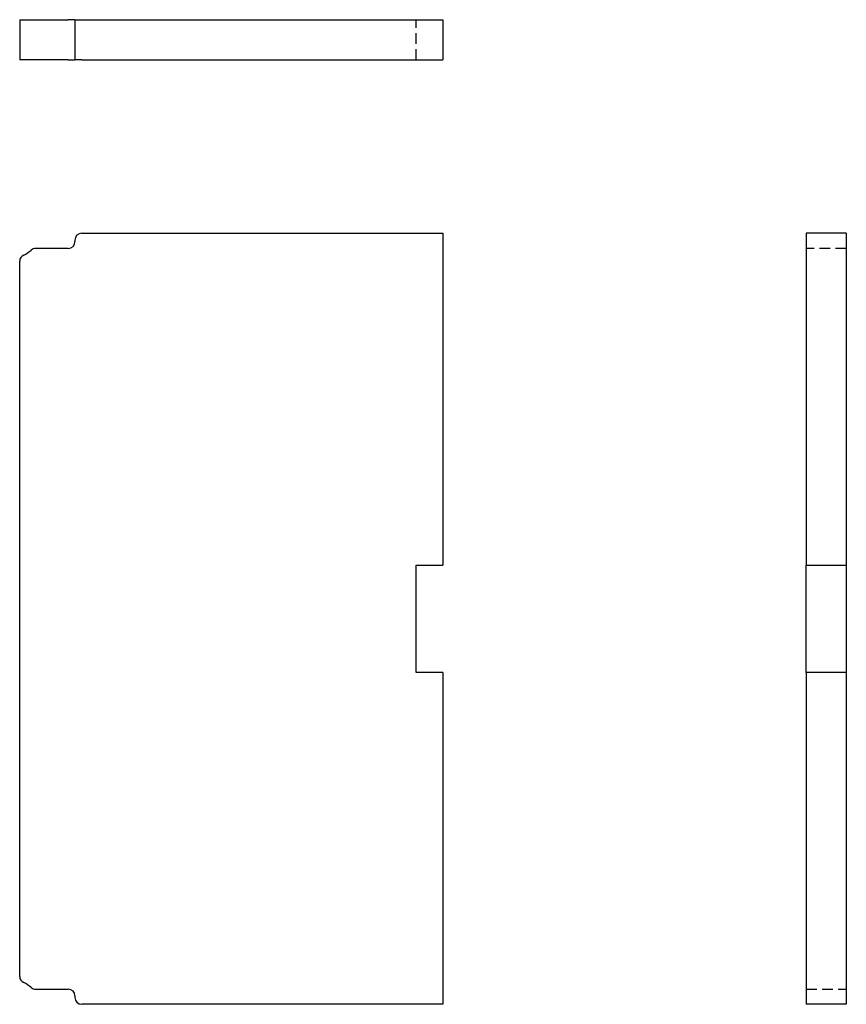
# Model space of a CAD drawing. Header units: inches. Extents: x 7.5 to 106.7, y 3.6 to 50.9.
# Tile 1 of 2: x 7.5 to 22.9, y 3.6 to 22. Entities that reach past the tile are written whole.
import ezdxf

# ---------------------------------------------------------------- set-up
doc = ezdxf.new("R2010")
doc.units = ezdxf.units.IN
doc.header["$MEASUREMENT"] = 0
doc.linetypes.add('DASHED_SPACE', pattern=[0.2067, 0.1654, -0.0413])
doc.layers.add('Hidden Edges(ANSI)', color=7, linetype='DASHED_SPACE', lineweight=25)
doc.layers.add('Visible Edges(ANSI)', color=7, linetype='Continuous', lineweight=25)

msp = doc.modelspace()

# ---------------------------------------------------------------- linework, layer by layer
at = {"layer": 'Hidden Edges(ANSI)', "ltscale": 1.209482}
for p, q in [((14.882, 21.273), (14.882, 22.023)), ((22.909, 17.754), (22.159, 17.754)), ((22.159, 3.922), (22.909, 3.922))]:
    msp.add_line(p, q, dxfattribs=at)
at = {"layer": 'Visible Edges(ANSI)'}
for p, q in [((7.488, 22.023), (7.563, 22.023)), ((7.488, 22.023), (7.488, 21.273)), ((7.563, 22.023), (7.702, 22.023)), ((7.702, 22.023), (7.787, 22.023)), ((7.787, 22.023), (8.394, 22.023)), ((8.519, 22.023), (8.394, 22.023)), ((8.519, 22.023), (8.644, 22.023)), ((8.519, 22.023), (8.519, 21.273)), ((8.644, 22.023), (15.382, 22.023)), ((15.382, 22.023), (15.382, 21.273)), ((7.563, 21.273), (7.488, 21.273)), ((7.702, 21.273), (7.563, 21.273)), ((7.787, 21.273), (7.702, 21.273)), ((8.394, 21.273), (7.787, 21.273)), ((8.394, 21.273), (8.519, 21.273)), ((8.644, 21.273), (8.519, 21.273)), ((8.644, 21.273), (15.382, 21.273)), ((8.644, 18.035), (15.382, 18.035)), ((15.382, 18.035), (15.382, 11.838)), ((22.159, 18.035), (22.159, 11.838)), ((22.909, 18.035), (22.159, 18.035)), ((22.909, 18.035), (22.909, 11.838)), ((8.519, 17.91), (8.519, 17.879)), ((8.394, 17.754), (7.787, 17.754)), ((7.488, 4.16), (7.488, 17.515)), ((14.882, 9.838), (14.882, 11.838)), ((14.882, 11.838), (15.382, 11.838)), ((22.159, 9.838), (22.159, 11.838)), ((22.159, 11.838), (22.909, 11.838)), ((22.909, 11.838), (22.909, 9.838)), ((15.382, 9.838), (14.882, 9.838)), ((15.382, 9.838), (15.382, 3.641)), ((22.159, 9.838), (22.159, 3.641)), ((22.909, 9.838), (22.159, 9.838)), ((22.909, 9.838), (22.909, 3.641)), ((7.787, 3.922), (8.394, 3.922)), ((8.519, 3.797), (8.519, 3.766)), ((15.382, 3.641), (8.644, 3.641)), ((22.909, 3.641), (22.159, 3.641))]:
    msp.add_line(p, q, dxfattribs=at)
for centre, radius, start, end in [((8.644, 17.91), 0.125, 90, 180), ((8.394, 17.879), 0.125, 270, 0), ((7.363, 18.088), 0.5, 293.5782, 312.7435), ((7.787, 17.629), 0.125, 90, 132.7435), ((7.613, 17.515), 0.125, 113.5782, 180), ((7.613, 4.16), 0.125, 180, 246.4218), ((7.363, 3.588), 0.5, 47.2565, 66.4218), ((7.787, 4.047), 0.125, 227.2565, 270), ((8.394, 3.797), 0.125, 0, 90), ((8.644, 3.766), 0.125, 180, 270)]:
    msp.add_arc(centre, radius, start, end, dxfattribs=at)

doc.saveas('drawing.dxf')
